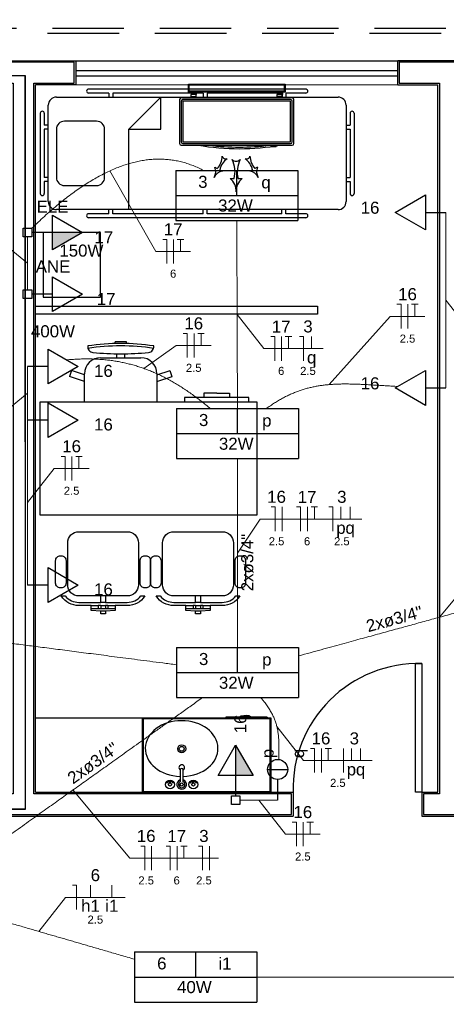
# Model space of a CAD drawing. Header units: feet. Extents: x -18 to 1038, y -110 to 48.
# Tile 174 of 199: x 796.48 to 799.13, y -14.85 to -8.73. Entities that reach past the tile are written whole.
import ezdxf

# ---------------------------------------------------------------- set-up
doc = ezdxf.new("R2010")
doc.units = ezdxf.units.FT
doc.header["$MEASUREMENT"] = 0
doc.linetypes.add('HIDDEN', pattern=[0.9525, 0.635, -0.3175])
for name, color, linetype, lineweight in [('02', 2, 'Continuous', 20), ('DI-Detalhes', 1, 'Continuous', 30), ('EL-Condutos', 4, 'Continuous', 5), ('EL-Fios (Fase 1)', 7, 'Continuous', 5), ('EL-Fios (Fase 2)', 7, 'Continuous', 5), ('EL-Fios (Fase 3)', 7, 'Continuous', 5), ('EL-Fios (Neutro)', 7, 'Continuous', 5), ('EL-Fios (Retorno)', 7, 'Continuous', 5), ('EL-Fios (Terra)', 7, 'Continuous', 5), ('EL-Textos conduto', 7, 'Continuous', 5), ('EL-Textos fios', 7, 'Continuous', 5), ('Textos', 7, 'Continuous', 5)]:
    doc.layers.add(name, color=color, linetype=linetype, lineweight=lineweight)
for name, color, linetype in [('1', 1, 'Continuous'), ('100_IMPIANTI', 251, 'Continuous'), ('AR-SAN', 1, 'Continuous'), ('Arq-parede-alta', 5, 'Continuous'), ('JANELA', 3, 'Continuous'), ('MOBILARIO', 8, 'Continuous'), ('P-SIMBOL', 5, 'Continuous'), ('parede', 5, 'Continuous'), ('porta', 3, 'Continuous'), ('PROJEÇÃO', 6, 'HIDDEN')]:
    doc.layers.add(name, color=color, linetype=linetype)
doc.styles.add('Arial', font='arial.ttf')

msp = doc.modelspace()

# ---------------------------------------------------------------- hatches: boundary and pattern name
at = {"layer": 'P-SIMBOL', "linetype": 'Continuous'}
for points in [[(796.6811, -10.0488), (796.8686, -10.0488), (796.6811, -10.1571)], [(797.8197, -13.4258), (797.8197, -13.2383), (797.9279, -13.4258)]]:
    msp.add_hatch(color=256, dxfattribs=at).paths.add_polyline_path(points)

# ---------------------------------------------------------------- linework, layer by layer
at = {"layer": '02', "color": 251}
for p, q in [((796.8266, -8.9803), (798.8266, -8.9803)), ((798.8266, -9.1303), (796.8266, -9.1303))]:
    msp.add_line(p, q, dxfattribs=at)
at = {"layer": '1', "color": 251}
msp.add_arc((798.9566, -13.5103), 0.7803, 88.5312, 181.4688, dxfattribs=at)
at = {"layer": '100_IMPIANTI'}
for p, q in [((797.5266, -9.1753), (797.5266, -9.1253)), ((797.5266, -9.1253), (798.1266, -9.1253)), ((798.1266, -9.1253), (798.1266, -9.1753)), ((798.1266, -9.1753), (797.5266, -9.1753)), ((797.5316, -9.1703), (797.5316, -9.1303)), ((797.5316, -9.1303), (798.1216, -9.1303)), ((798.1216, -9.1703), (797.5316, -9.1703)), ((797.5429, -9.1819), (797.5445, -9.1803)), ((797.5429, -9.1803), (797.5429, -9.1903)), ((797.5434, -9.1903), (797.5534, -9.1803)), ((797.5522, -9.1903), (797.5622, -9.1803)), ((797.561, -9.1903), (797.571, -9.1803)), ((797.5699, -9.1903), (797.5754, -9.1848)), ((797.5754, -9.1803), (797.5754, -9.1903)), ((798.0778, -9.1803), (798.0778, -9.1903)), ((798.0778, -9.1819), (798.0794, -9.1803)), ((798.0783, -9.1903), (798.0883, -9.1803)), ((798.0871, -9.1903), (798.0971, -9.1803)), ((798.0959, -9.1903), (798.1059, -9.1803)), ((798.1048, -9.1903), (798.1103, -9.1848)), ((798.1103, -9.1803), (798.1103, -9.1903)), ((798.1216, -9.1303), (798.1216, -9.1703)), ((797.4716, -9.2223), (797.4716, -9.4958)), ((798.1716, -9.2123), (797.4816, -9.2123)), ((797.4816, -9.2323), (797.4816, -9.4858)), ((798.1616, -9.2223), (797.4916, -9.2223)), ((798.1616, -9.2323), (797.4916, -9.2323)), ((797.4916, -9.2323), (797.4916, -9.4858)), ((797.5754, -9.1903), (797.5429, -9.1903)), ((797.5429, -9.2023), (797.5429, -9.1903)), ((797.5429, -9.2123), (797.5429, -9.2023)), ((797.5429, -9.2023), (797.5754, -9.2023)), ((797.5754, -9.2023), (797.5754, -9.1903)), ((797.5754, -9.2123), (797.5754, -9.2023)), ((798.1103, -9.1903), (798.0778, -9.1903)), ((798.0778, -9.2023), (798.0778, -9.1903)), ((798.0778, -9.2123), (798.0778, -9.2023)), ((798.1103, -9.2023), (798.0778, -9.2023)), ((798.1103, -9.2023), (798.1103, -9.1903)), ((798.1103, -9.2123), (798.1103, -9.2023)), ((798.1616, -9.4858), (798.1616, -9.2323)), ((798.1716, -9.4858), (798.1716, -9.2323)), ((798.1816, -9.4958), (798.1816, -9.2223)), ((797.4916, -9.4858), (798.1616, -9.4858)), ((797.4816, -9.5058), (798.1716, -9.5058)), ((797.4916, -9.4958), (798.1616, -9.4958)), ((798.0386, -9.5158), (798.0386, -9.515)), ((798.0711, -9.5158), (798.0386, -9.5158)), ((798.0711, -9.5158), (798.0711, -9.5103)), ((797.6906, -9.6424), (797.706, -9.6506)), ((797.7215, -9.6588), (797.737, -9.667)), ((797.9244, -9.6588), (797.9089, -9.667)), ((797.9553, -9.6424), (797.9398, -9.6506)), ((797.7854, -9.7131), (797.8104, -9.7131)), ((797.8354, -9.7131), (797.8604, -9.7131))]:
    msp.add_line(p, q, dxfattribs=at)
for centre, radius, start, end in [((797.4816, -9.2223), 0.01, 90, 180), ((797.4916, -9.2323), 0.01, 90, 180), ((798.1616, -9.2323), 0.01, 0, 90), ((798.1716, -9.2223), 0.01, 0, 90), ((797.4916, -9.4858), 0.01, 180, 270), ((798.1616, -9.4858), 0.01, 270, 360), ((797.4816, -9.4958), 0.01, 180, 270), ((797.843, -8.0301), 1.4977, 260.15678, 279.84322), ((797.843, -8.0301), 1.4877, 262.7035, 277.2965), ((798.1716, -9.4958), 0.01, 270, 0), ((797.6217, -9.5721), 0.1152, 317.03651, 359.21913), ((797.8338, -9.6845), 0.1152, 124.92221, 167.10482), ((797.76, -9.5675), 0.0239, 194.94185, 289.19948), ((797.8229, -9.572), 0.0341, 222.87119, 317.12881), ((797.6515, -9.6704), 0.1646, 344.96585, 27.14846), ((797.9944, -9.6704), 0.1646, 152.85154, 195.03415), ((797.8859, -9.5675), 0.0239, 250.80052, 345.05815), ((797.8121, -9.6845), 0.1152, 12.89518, 55.07779), ((798.0241, -9.5721), 0.1152, 180.78087, 222.96349), ((797.6241, -9.6702), 0.0721, 329.76476, 22.65362), ((797.7513, -9.7377), 0.0721, 101.48772, 154.37658), ((797.8946, -9.7377), 0.0721, 25.62342, 78.51228), ((798.0218, -9.6702), 0.0721, 157.34638, 210.23524), ((797.7201, -9.7926), 0.103, 357.69409, 50.58295), ((797.9258, -9.7926), 0.103, 129.41705, 182.30591)]:
    msp.add_arc(centre, radius, start, end, dxfattribs=at)
at = {"layer": 'AR-SAN', "color": 251}
for p, q in [((798.0398, -13.0703), (797.2398, -13.0703)), ((797.2398, -13.0703), (797.2398, -13.5303)), ((798.0348, -13.0753), (797.2448, -13.0753)), ((797.2448, -13.0753), (797.2448, -13.5253)), ((797.7589, -13.0633), (797.7589, -13.0703)), ((797.8559, -13.0633), (797.7589, -13.0633)), ((797.8657, -13.0633), (797.8559, -13.0633)), ((797.9089, -13.0633), (797.8657, -13.0633)), ((797.9187, -13.0633), (797.9089, -13.0633)), ((798.0157, -13.0633), (797.9187, -13.0633)), ((798.0157, -13.0633), (798.0157, -13.0703)), ((798.0348, -13.5253), (798.0348, -13.0753)), ((798.0398, -13.5303), (798.0398, -13.0703)), ((797.2398, -13.5303), (798.0398, -13.5303)), ((797.2448, -13.5253), (798.0348, -13.5253))]:
    msp.add_line(p, q, dxfattribs=at)
for radius, start, end in [(0.0542, 54.65024, 125.34976), (0.0492, 63.95602, 116.04398)]:
    msp.add_arc((797.8873, -13.1075), radius, start, end, dxfattribs=at)
at = {"layer": 'Arq-parede-alta', "color": 251, "ltscale": 0.03}
msp.add_lwpolyline([(798.1766, -13.5303), (798.1766, -13.6803)], dxfattribs=at)
at = {"layer": 'Defpoints', "color": 251}
msp.add_lwpolyline([(771.3966, 5.4198), (784.9266, 5.4198), (784.9266, -5.9803), (778.9966, -5.9803), (778.9966, -8.9803), (802.9266, -8.9803), (802.9264, -20.3804), (771.3966, -20.3804), (771.3966, -8.9803), (776.6966, -8.9803), (776.6966, -5.9803), (771.3966, -5.9803)], close=True, dxfattribs=at)
at = {"layer": 'DI-Detalhes'}
for points in [[(791.1896, -13.636), (796.5142, -13.6327), (796.5113, -9.0748), (791.1867, -9.0781), (791.1896, -13.636)], [(791.1896, -13.636), (796.5142, -13.636), (796.5142, -9.0748), (791.1896, -9.0748), (791.1896, -13.636)]]:
    msp.add_lwpolyline(points, dxfattribs=at)
at = {"layer": 'EL-Condutos', "linetype": 'Continuous'}
for points in [[(796.5529, -10.0228), (796.5925, -9.9848), (796.6317, -9.9485), (796.6706, -9.9139), (796.7092, -9.881), (796.7476, -9.8498), (796.7856, -9.8203), (796.8234, -9.7925), (796.8609, -9.7664), (796.8981, -9.7422), (796.935, -9.7197), (796.9717, -9.699), (797.0081, -9.68), (797.0442, -9.6629), (797.0801, -9.6477), (797.1157, -9.6342), (797.151, -9.6226), (797.1861, -9.6129), (797.221, -9.6051), (797.2555, -9.5992), (797.2899, -9.5951), (797.324, -9.593), (797.3579, -9.5928), (797.3915, -9.5946), (797.4249, -9.5983), (797.4581, -9.6041), (797.4911, -9.6118), (797.5238, -9.6215), (797.5563, -9.6332), (797.5886, -9.6469), (797.6207, -9.6627)], [(797.8271, -9.9745), (797.8273, -10.0271), (797.8275, -10.0769), (797.8276, -10.1241), (797.8278, -10.1688), (797.8279, -10.2114), (797.8281, -10.2519), (797.8282, -10.2907), (797.8283, -10.3278), (797.8285, -10.3635), (797.8286, -10.398), (797.8287, -10.4315), (797.8288, -10.4642), (797.8289, -10.4962), (797.829, -10.5279), (797.8291, -10.5594), (797.8292, -10.5909), (797.8293, -10.6226), (797.8294, -10.6546), (797.8295, -10.6873), (797.8297, -10.7208), (797.8298, -10.7553), (797.8299, -10.791), (797.83, -10.8281), (797.8302, -10.8669), (797.8303, -10.9074), (797.8304, -10.95), (797.8306, -10.9947), (797.8307, -11.0419), (797.8309, -11.0917), (797.8311, -11.1444)], [(799.1266, -9.9237), (799.1266, -9.9766), (799.1266, -10.026), (799.1266, -10.0723), (799.1266, -10.1157), (799.1266, -10.1564), (799.1266, -10.1946), (799.1266, -10.2307), (799.1266, -10.2649), (799.1266, -10.2973), (799.1266, -10.3283), (799.1266, -10.3581), (799.1266, -10.3869), (799.1266, -10.415), (799.1266, -10.4426), (799.1266, -10.4699), (799.1266, -10.4973), (799.1266, -10.5249), (799.1266, -10.553), (799.1266, -10.5818), (799.1266, -10.6116), (799.1266, -10.6426), (799.1266, -10.675), (799.1266, -10.7092), (799.1266, -10.7452), (799.1266, -10.7835), (799.1266, -10.8242), (799.1266, -10.8676), (799.1266, -10.9139), (799.1266, -10.9633), (799.1266, -11.0162)], [(796.5266, -10.0756), (796.5266, -10.0908), (796.5266, -10.1052), (796.5266, -10.1187), (796.5266, -10.1315), (796.5266, -10.1436), (796.5266, -10.1551), (796.5266, -10.166), (796.5266, -10.1765), (796.5266, -10.1864), (796.5266, -10.196), (796.5266, -10.2053), (796.5266, -10.2144), (796.5266, -10.2232), (796.5266, -10.2319), (796.5266, -10.2406), (796.5266, -10.2493), (796.5266, -10.258), (796.5266, -10.2668), (796.5266, -10.2759), (796.5266, -10.2852), (796.5266, -10.2948), (796.5266, -10.3047), (796.5266, -10.3152), (796.5266, -10.3261), (796.5266, -10.3376), (796.5266, -10.3497), (796.5266, -10.3625), (796.5266, -10.376), (796.5266, -10.3904), (796.5266, -10.4056)], [(796.7704, -10.8415), (796.8045, -10.8386), (796.8381, -10.8366), (796.8713, -10.8355), (796.904, -10.8353), (796.9363, -10.836), (796.9681, -10.8375), (796.9996, -10.8399), (797.0307, -10.8432), (797.0614, -10.8474), (797.0918, -10.8524), (797.1219, -10.8584), (797.1517, -10.8652), (797.1812, -10.873), (797.2105, -10.8817), (797.2396, -10.8912), (797.2684, -10.9017), (797.2971, -10.9131), (797.3257, -10.9254), (797.3541, -10.9386), (797.3823, -10.9527), (797.4105, -10.9677), (797.4387, -10.9837), (797.4667, -11.0006), (797.4948, -11.0184), (797.5228, -11.0372), (797.5509, -11.0569), (797.579, -11.0775), (797.6072, -11.0991), (797.6354, -11.1216), (797.6637, -11.145)], [(796.5266, -11.2163), (796.5266, -11.2002), (796.5266, -11.1851), (796.5266, -11.1709), (796.5266, -11.1577), (796.5266, -11.1453), (796.5266, -11.1336), (796.5266, -11.1226), (796.5266, -11.1121), (796.5266, -11.1022), (796.5266, -11.0928), (796.5266, -11.0837), (796.5266, -11.0749), (796.5266, -11.0663), (796.5266, -11.0579), (796.5266, -11.0495), (796.5266, -11.0412), (796.5266, -11.0328), (796.5266, -11.0242), (796.5266, -11.0154), (796.5266, -11.0063), (796.5266, -10.9968), (796.5266, -10.9869), (796.5266, -10.9765), (796.5266, -10.9655), (796.5266, -10.9538), (796.5266, -10.9414), (796.5266, -10.9281), (796.5266, -10.914), (796.5266, -10.8989), (796.5266, -10.8827)], [(798.0098, -11.1448), (798.0356, -11.1265), (798.0611, -11.1096), (798.0863, -11.0942), (798.1112, -11.08), (798.136, -11.0671), (798.1605, -11.0555), (798.185, -11.045), (798.2094, -11.0356), (798.2337, -11.0273), (798.2581, -11.02), (798.2826, -11.0137), (798.3072, -11.0082), (798.332, -11.0037), (798.3571, -10.9999), (798.3824, -10.9969), (798.408, -10.9946), (798.434, -10.9929), (798.4604, -10.9919), (798.4872, -10.9913), (798.5146, -10.9913), (798.5426, -10.9917), (798.5712, -10.9925), (798.6004, -10.9937), (798.6303, -10.9951), (798.661, -10.9968), (798.6925, -10.9986), (798.7249, -11.0006), (798.7581, -11.0027), (798.7923, -11.0048), (798.8275, -11.0068)], [(796.5266, -12.2421), (796.5266, -12.1925), (796.5266, -12.146), (796.5266, -12.1026), (796.5266, -12.0618), (796.5266, -12.0236), (796.5266, -11.9877), (796.5266, -11.9538), (796.5266, -11.9217), (796.5266, -11.8913), (796.5266, -11.8622), (796.5266, -11.8342), (796.5266, -11.8072), (796.5266, -11.7808), (796.5266, -11.7549), (796.5266, -11.7292), (796.5266, -11.7035), (796.5266, -11.6776), (796.5266, -11.6512), (796.5266, -11.6242), (796.5266, -11.5962), (796.5266, -11.5671), (796.5266, -11.5367), (796.5266, -11.5046), (796.5266, -11.4707), (796.5266, -11.4348), (796.5266, -11.3965), (796.5266, -11.3558), (796.5266, -11.3124), (796.5266, -11.2659), (796.5266, -11.2163)], [(797.8316, -11.4566), (797.8316, -11.5094), (797.8316, -11.5594), (797.8316, -11.6068), (797.8316, -11.6517), (797.8316, -11.6944), (797.8316, -11.7351), (797.8316, -11.7739), (797.8316, -11.8112), (797.8316, -11.847), (797.8316, -11.8816), (797.8316, -11.9152), (797.8316, -11.948), (797.8316, -11.9802), (797.8316, -12.012), (797.8316, -12.0436), (797.8316, -12.0752), (797.8316, -12.107), (797.8316, -12.1391), (797.8316, -12.1719), (797.8316, -12.2055), (797.8316, -12.2402), (797.8316, -12.276), (797.8316, -12.3132), (797.8316, -12.3521), (797.8316, -12.3928), (797.8316, -12.4355), (797.8316, -12.4804), (797.8316, -12.5277), (797.8316, -12.5777), (797.8316, -12.6305)], [(798.212, -12.6825), (798.2838, -12.6628), (798.3519, -12.6441), (798.4167, -12.6263), (798.4784, -12.6094), (798.5375, -12.5931), (798.594, -12.5776), (798.6484, -12.5627), (798.7009, -12.5483), (798.7518, -12.5343), (798.8014, -12.5207), (798.8499, -12.5074), (798.8977, -12.4942), (798.9451, -12.4812), (798.9923, -12.4683), (799.0396, -12.4553), (799.0873, -12.4422), (799.1357, -12.4289), (799.1851, -12.4154), (799.2357, -12.4015), (799.2879, -12.3871), (799.3419, -12.3723), (799.3981, -12.3569), (799.4566, -12.3408), (799.5179, -12.324), (799.5821, -12.3063), (799.6496, -12.2878), (799.7207, -12.2683), (799.7956, -12.2477), (799.8746, -12.226), (799.9581, -12.2031)], [(795.52, -12.4872), (795.6044, -12.4981), (795.6846, -12.5085), (795.761, -12.5184), (795.8339, -12.5279), (795.9035, -12.5369), (795.9701, -12.5455), (796.0341, -12.5538), (796.0957, -12.5618), (796.1552, -12.5695), (796.2129, -12.577), (796.2692, -12.5843), (796.3243, -12.5915), (796.3785, -12.5985), (796.4321, -12.6055), (796.4854, -12.6124), (796.5387, -12.6193), (796.5923, -12.6262), (796.6465, -12.6333), (796.7015, -12.6404), (796.7578, -12.6477), (796.8155, -12.6552), (796.8751, -12.6629), (796.9367, -12.6709), (797.0006, -12.6792), (797.0673, -12.6878), (797.1369, -12.6968), (797.2097, -12.7063), (797.2861, -12.7162), (797.3664, -12.7266), (797.4508, -12.7376)], [(796.0058, -14.0904), (796.0813, -14.0365), (796.1526, -13.9856), (796.22, -13.9375), (796.2837, -13.892), (796.3441, -13.8489), (796.4015, -13.808), (796.4561, -13.769), (796.5082, -13.7318), (796.5581, -13.6961), (796.6062, -13.6618), (796.6526, -13.6287), (796.6977, -13.5965), (796.7418, -13.565), (796.7852, -13.534), (796.8281, -13.5034), (796.8708, -13.4729), (796.9137, -13.4423), (796.957, -13.4114), (797.001, -13.38), (797.046, -13.3478), (797.0922, -13.3148), (797.1401, -13.2806), (797.1898, -13.2451), (797.2417, -13.2081), (797.296, -13.1693), (797.353, -13.1286), (797.4131, -13.0857), (797.4765, -13.0405), (797.5434, -12.9927), (797.6143, -12.9421)], [(797.9766, -12.9428), (797.9874, -12.9562), (797.9975, -12.9693), (798.007, -12.982), (798.0158, -12.9944), (798.0239, -13.0066), (798.0315, -13.0186), (798.0385, -13.0303), (798.0449, -13.0419), (798.0508, -13.0534), (798.0562, -13.0648), (798.061, -13.0761), (798.0654, -13.0875), (798.0694, -13.0988), (798.0729, -13.1102), (798.076, -13.1217), (798.0787, -13.1333), (798.081, -13.145), (798.083, -13.1569), (798.0846, -13.1691), (798.086, -13.1815), (798.087, -13.1942), (798.0878, -13.2072), (798.0884, -13.2206), (798.0887, -13.2343), (798.0889, -13.2485), (798.0888, -13.2632), (798.0886, -13.2783), (798.0883, -13.294), (798.0878, -13.3102), (798.0872, -13.3271)], [(797.846, -13.5803), (797.8562, -13.5803), (797.8658, -13.5803), (797.8748, -13.5803), (797.8834, -13.5803), (797.8914, -13.5803), (797.8991, -13.5803), (797.9064, -13.5803), (797.9134, -13.5803), (797.9201, -13.5803), (797.9266, -13.5803), (797.933, -13.5803), (797.9391, -13.5803), (797.9452, -13.5803), (797.9513, -13.5803), (797.9574, -13.5803), (797.9635, -13.5803), (797.9697, -13.5803), (797.9761, -13.5803), (797.9827, -13.5803), (797.9895, -13.5803), (797.9966, -13.5803), (798.004, -13.5803), (798.0118, -13.5803), (798.02, -13.5803), (798.0287, -13.5803), (798.038, -13.5803), (798.0477, -13.5803), (798.0581, -13.5803), (798.0692, -13.5803), (798.0809, -13.5803)], [(796.0034, -14.2243), (796.0606, -14.2409), (796.1149, -14.2567), (796.1666, -14.2718), (796.2158, -14.2861), (796.2628, -14.2997), (796.3076, -14.3127), (796.3504, -14.3252), (796.3915, -14.3371), (796.4309, -14.3486), (796.469, -14.3597), (796.5057, -14.3704), (796.5414, -14.3807), (796.5761, -14.3908), (796.6101, -14.4007), (796.6435, -14.4104), (796.6764, -14.42), (796.7092, -14.4295), (796.7419, -14.439), (796.7747, -14.4486), (796.8077, -14.4582), (796.8412, -14.4679), (796.8754, -14.4778), (796.9103, -14.488), (796.9462, -14.4984), (796.9832, -14.5092), (797.0215, -14.5203), (797.0614, -14.5319), (797.1028, -14.544), (797.1461, -14.5566), (797.1914, -14.5697)], [(797.9515, -14.6803), (798.0731, -14.6803), (798.1881, -14.6803), (798.2972, -14.6803), (798.4007, -14.6803), (798.4992, -14.6803), (798.5931, -14.6803), (798.6828, -14.6803), (798.7688, -14.6803), (798.8517, -14.6803), (798.9317, -14.6803), (799.0095, -14.6803), (799.0854, -14.6803), (799.1599, -14.6803), (799.2335, -14.6803), (799.3066, -14.6803), (799.3798, -14.6803), (799.4534, -14.6803), (799.5279, -14.6803), (799.6038, -14.6803), (799.6815, -14.6803), (799.7616, -14.6803), (799.8444, -14.6803), (799.9304, -14.6803), (800.0202, -14.6803), (800.114, -14.6803), (800.2125, -14.6803), (800.316, -14.6803), (800.4251, -14.6803), (800.5402, -14.6803), (800.6617, -14.6803)]]:
    msp.add_spline(points, degree=3, dxfattribs=at)
at = {"layer": 'EL-Fios (Fase 1)'}
for p, q in [((798.4891, -13.4091), (798.4891, -13.2591)), ((797.6567, -14.0161), (797.6567, -13.8661))]:
    msp.add_line(p, q, dxfattribs=at)
at = {"layer": 'EL-Fios (Fase 2)'}
for p, q in [((798.8902, -10.6458), (798.8902, -10.4958)), ((797.5619, -10.8275), (797.5619, -10.6775)), ((796.803, -11.5921), (796.803, -11.4421)), ((798.108, -11.9064), (798.108, -11.7564)), ((798.3525, -13.4091), (798.3525, -13.2591)), ((798.2399, -13.8674), (798.2399, -13.7174)), ((797.2978, -14.0161), (797.2978, -13.8661))]:
    msp.add_line(p, q, dxfattribs=at)
at = {"layer": 'EL-Fios (Fase 3)'}
for p, q in [((797.4344, -10.2416), (797.4344, -10.0916)), ((798.1055, -10.8465), (798.1055, -10.6965)), ((798.2661, -11.9064), (798.2661, -11.7564)), ((797.4558, -14.0161), (797.4558, -13.8661))]:
    msp.add_line(p, q, dxfattribs=at)
at = {"layer": 'EL-Fios (Neutro)'}
for p, q in [((797.3665, -10.0916), (797.3915, -10.0916)), ((797.3915, -10.2416), (797.3915, -10.0916)), ((798.8224, -10.4958), (798.8474, -10.4958)), ((798.8474, -10.6458), (798.8474, -10.4958)), ((797.494, -10.6775), (797.519, -10.6775)), ((797.519, -10.8275), (797.519, -10.6775)), ((798.0377, -10.6965), (798.0627, -10.6965)), ((798.0627, -10.8465), (798.0627, -10.6965)), ((798.2171, -10.6965), (798.2421, -10.6965)), ((798.2421, -10.8465), (798.2421, -10.6965)), ((796.7352, -11.4421), (796.7602, -11.4421)), ((796.7602, -11.5921), (796.7602, -11.4421)), ((798.0402, -11.7564), (798.0652, -11.7564)), ((798.0652, -11.9064), (798.0652, -11.7564)), ((798.1982, -11.7564), (798.2232, -11.7564)), ((798.2232, -11.9064), (798.2232, -11.7564)), ((798.3991, -11.7564), (798.4241, -11.7564)), ((798.4241, -11.9064), (798.4241, -11.7564)), ((798.2846, -13.2591), (798.3096, -13.2591)), ((798.3096, -13.4091), (798.3096, -13.2591)), ((798.172, -13.7174), (798.197, -13.7174)), ((798.197, -13.8674), (798.197, -13.7174)), ((797.2299, -13.8661), (797.2549, -13.8661)), ((797.2549, -14.0161), (797.2549, -13.8661)), ((797.388, -13.8661), (797.413, -13.8661)), ((797.413, -14.0161), (797.413, -13.8661)), ((797.5889, -13.8661), (797.6139, -13.8661)), ((797.6139, -14.0161), (797.6139, -13.8661)), ((796.8055, -14.1098), (796.8305, -14.1098)), ((796.8305, -14.2598), (796.8305, -14.1098))]:
    msp.add_line(p, q, dxfattribs=at)
at = {"layer": 'EL-Fios (Retorno)'}
for p, q in [((798.2921, -10.7715), (798.2921, -10.6965)), ((798.4741, -11.8314), (798.4741, -11.7564)), ((798.5312, -11.8314), (798.5312, -11.7564)), ((798.5391, -13.3341), (798.5391, -13.2591)), ((798.5962, -13.3341), (798.5962, -13.2591)), ((796.918, -14.1848), (796.918, -14.1098)), ((797.0502, -14.1848), (797.0502, -14.1098))]:
    msp.add_line(p, q, dxfattribs=at)
at = {"layer": 'EL-Fios (Terra)'}
for points in [[(797.4772, -10.1666), (797.4772, -10.0916), (797.4572, -10.0916), (797.4972, -10.0916)], [(798.9331, -10.5708), (798.9331, -10.4958), (798.9131, -10.4958), (798.9531, -10.4958)], [(797.6047, -10.7525), (797.6047, -10.6775), (797.5847, -10.6775), (797.6247, -10.6775)], [(798.1484, -10.7715), (798.1484, -10.6965), (798.1284, -10.6965), (798.1684, -10.6965)], [(796.8459, -11.5171), (796.8459, -11.4421), (796.8259, -11.4421), (796.8659, -11.4421)], [(798.3089, -11.8314), (798.3089, -11.7564), (798.2889, -11.7564), (798.3289, -11.7564)], [(798.3953, -13.3341), (798.3953, -13.2591), (798.3753, -13.2591), (798.4153, -13.2591)], [(798.2827, -13.7924), (798.2827, -13.7174), (798.2627, -13.7174), (798.3027, -13.7174)], [(797.4987, -13.9411), (797.4987, -13.8661), (797.4787, -13.8661), (797.5187, -13.8661)]]:
    msp.add_lwpolyline(points, dxfattribs=at)
at = {"layer": 'EL-Textos fios'}
for p, q in [((797.038, -9.6658), (797.3237, -10.1666)), ((796.5266, -10.2406), (796.2681, -10.0285)), ((797.3237, -10.1666), (797.5401, -10.1666)), ((799.1266, -10.4699), (799.2923, -10.6821)), ((797.8291, -10.5594), (797.9948, -10.7715)), ((798.4017, -10.9951), (798.7795, -10.5708)), ((798.7795, -10.5708), (798.996, -10.5708)), ((797.2498, -10.8948), (797.4511, -10.7525)), ((797.4511, -10.7525), (797.6676, -10.7525)), ((797.9948, -10.7715), (798.3641, -10.7715)), ((796.5266, -11.0495), (796.2681, -11.2617)), ((796.5266, -11.7292), (796.6923, -11.5171)), ((796.6923, -11.5171), (796.9087, -11.5171)), ((797.8316, -12.0436), (797.973, -11.8314)), ((797.973, -11.8314), (798.6032, -11.8314)), ((799.0857, -12.4426), (799.4392, -12.0184)), ((798.076, -13.122), (798.2417, -13.3341)), ((798.2417, -13.3341), (798.6682, -13.3341)), ((796.8092, -13.5168), (797.1628, -13.9411)), ((797.9634, -13.5803), (798.1291, -13.7924)), ((798.1291, -13.7924), (798.3456, -13.7924)), ((797.1628, -13.9411), (797.7142, -13.9411)), ((796.597, -14.3969), (796.7627, -14.1848)), ((796.7627, -14.1848), (797.1338, -14.1848))]:
    msp.add_line(p, q, dxfattribs=at)
at = {"layer": 'JANELA', "color": 251}
for points in [[(796.8166, -8.9903), (796.0483, -8.9903), (796.0483, -9.1203), (796.4366, -9.1203), (796.4366, -13.5403), (796.3366, -13.5403), (796.3366, -13.6703), (798.1666, -13.6703), (798.1666, -13.5403), (796.5666, -13.5403), (796.5666, -9.1203), (796.8166, -9.1203)], [(799.2166, -8.9903), (798.8366, -8.9903), (798.8366, -9.1203), (799.0866, -9.1203), (799.0866, -13.5403), (798.9866, -13.5403), (798.9866, -13.6703), (801.8666, -13.6703), (801.8666, -13.5403), (799.2166, -13.5403)]]:
    msp.add_lwpolyline(points, close=True, dxfattribs=at)
at = {"layer": 'MOBILARIO', "color": 251}
for p, q in [((798.2559, -9.1569), (796.9059, -9.1569)), ((797.0309, -9.1819), (796.9059, -9.1819)), ((797.0309, -9.1819), (797.0309, -9.2069)), ((797.6184, -9.1819), (797.0559, -9.1819)), ((797.0559, -9.1819), (797.0559, -9.2069)), ((797.6184, -9.1819), (797.6184, -9.2069)), ((798.1059, -9.1819), (797.6434, -9.1819)), ((797.6434, -9.1819), (797.6434, -9.2069)), ((798.1059, -9.1819), (798.1059, -9.2069)), ((798.2559, -9.1819), (798.1309, -9.1819)), ((798.1309, -9.1819), (798.1309, -9.2069)), ((796.7059, -9.2069), (798.4559, -9.2069)), ((797.1559, -9.4069), (797.3559, -9.2069)), ((797.3559, -9.4069), (797.3559, -9.2069)), ((796.6059, -9.3069), (796.6059, -9.8069)), ((796.6309, -9.3069), (796.6309, -9.3819)), ((796.6559, -9.8569), (796.6559, -9.2569)), ((798.5059, -9.2569), (798.5059, -9.8569)), ((798.5309, -9.3069), (798.5309, -9.3819)), ((798.5559, -9.3069), (798.5559, -9.8069)), ((796.6559, -9.3819), (796.6309, -9.3819)), ((796.6309, -9.4069), (796.6309, -9.7069)), ((796.6559, -9.4069), (796.6309, -9.4069)), ((797.1559, -9.9069), (797.1559, -9.4069)), ((797.1559, -9.4069), (797.3559, -9.4069)), ((798.5059, -9.3819), (798.5309, -9.3819)), ((798.5059, -9.4069), (798.5309, -9.4069)), ((798.5309, -9.4069), (798.5309, -9.7069)), ((796.6559, -9.7069), (796.6309, -9.7069)), ((796.6309, -9.7319), (796.6309, -9.8069)), ((796.6559, -9.7319), (796.6309, -9.7319)), ((798.5059, -9.7069), (798.5309, -9.7069)), ((798.5059, -9.7319), (798.5309, -9.7319)), ((798.5309, -9.7319), (798.5309, -9.8069)), ((798.4559, -9.9069), (796.7059, -9.9069)), ((797.0309, -9.9319), (797.0309, -9.9069)), ((797.0559, -9.9319), (797.0559, -9.9069)), ((797.6184, -9.9319), (797.6184, -9.9069)), ((797.6434, -9.9319), (797.6434, -9.9069)), ((798.1059, -9.9319), (798.1059, -9.9069)), ((798.1309, -9.9319), (798.1309, -9.9069)), ((797.0309, -9.9319), (796.9059, -9.9319)), ((798.2559, -9.9569), (796.9059, -9.9569)), ((797.6184, -9.9319), (797.0559, -9.9319)), ((798.1059, -9.9319), (797.6434, -9.9319)), ((798.2559, -9.9319), (798.1309, -9.9319)), ((797.0711, -10.7396), (797.0711, -10.7288)), ((797.1411, -10.7396), (797.1411, -10.7288)), ((796.9811, -10.8278), (797.2311, -10.8278)), ((797.0811, -10.8278), (797.0811, -10.8038)), ((797.1311, -10.8278), (797.1311, -10.8038)), ((796.7996, -10.9072), (796.7872, -10.9452)), ((796.8811, -10.9758), (796.7872, -10.9452)), ((796.8811, -10.9337), (796.7996, -10.9072)), ((796.8811, -11.1045), (796.8811, -10.9278)), ((797.3311, -10.9337), (797.4127, -10.9072)), ((797.3311, -10.9278), (797.3311, -11.1045)), ((797.3311, -10.9758), (797.4251, -10.9452)), ((797.4112, -10.9077), (797.4236, -10.9457)), ((797.5026, -11.0745), (797.5026, -11.1045)), ((797.9026, -11.0745), (797.5026, -11.0745)), ((797.6226, -11.0495), (797.6226, -11.0745)), ((797.7026, -11.0495), (797.6226, -11.0495)), ((797.7026, -11.0495), (797.7826, -11.0495)), ((797.7826, -11.0495), (797.7826, -11.0745)), ((797.9026, -11.1045), (797.9026, -11.0745)), ((796.9662, -12.3702), (796.9662, -12.3902)), ((796.9812, -12.3702), (796.9662, -12.3702)), ((796.9812, -12.3702), (796.9812, -12.3902)), ((797.0112, -12.3702), (797.0112, -12.3902)), ((797.0262, -12.3702), (797.0112, -12.3702)), ((797.0262, -12.3702), (797.0262, -12.3902)), ((797.5562, -12.3702), (797.5562, -12.3902)), ((797.5712, -12.3702), (797.5562, -12.3702)), ((797.5712, -12.3702), (797.5712, -12.3902)), ((797.6012, -12.3702), (797.6012, -12.3902)), ((797.6162, -12.3702), (797.6012, -12.3702)), ((797.6162, -12.3702), (797.6162, -12.3902)), ((797.0112, -12.4052), (796.9812, -12.4052)), ((797.0262, -12.3902), (797.0112, -12.3902)), ((797.6012, -12.4052), (797.5712, -12.4052)), ((797.6162, -12.3902), (797.6012, -12.3902)), ((797.2398, -13.0703), (796.5766, -13.0703))]:
    msp.add_line(p, q, dxfattribs=at)
at = {"layer": 'MOBILARIO', "color": 251, "linetype": 'Continuous'}
for p, q in [((797.4746, -13.3926), (797.4746, -13.4653)), ((797.4746, -13.3926), (797.4746, -13.4653)), ((797.4946, -13.4653), (797.4946, -13.3926)), ((797.4946, -13.4653), (797.4946, -13.3926)), ((797.4096, -13.473), (797.4096, -13.4676)), ((797.4096, -13.473), (797.4096, -13.4676)), ((797.4146, -13.473), (797.4146, -13.4676)), ((797.4146, -13.473), (797.4146, -13.4676)), ((797.5546, -13.473), (797.5546, -13.4676)), ((797.5546, -13.473), (797.5546, -13.4676)), ((797.5596, -13.473), (797.5596, -13.4676)), ((797.5596, -13.473), (797.5596, -13.4676))]:
    msp.add_line(p, q, dxfattribs=at)
at = {"layer": 'MOBILARIO'}
for points in [[(796.7559, -9.7569), (796.9559, -9.7569, 0.414214), (797.0059, -9.7069), (797.0059, -9.7069), (797.0059, -9.4069, 0.414214), (796.9559, -9.3569), (796.9559, -9.3569), (796.7559, -9.3569, 0.414214), (796.7059, -9.4069), (796.7059, -9.4069), (796.7059, -9.7069, 0.414214), (796.7559, -9.7569), (796.7559, -9.7569)], [(796.9812, -12.3102), (796.8462, -12.3102, -0.414214), (796.7762, -12.2402), (796.7762, -12.2402), (796.7762, -11.9802, -0.414214), (796.8462, -11.9102), (796.8462, -11.9102), (797.1462, -11.9102, -0.414214), (797.2162, -11.9802), (797.2162, -11.9802), (797.2162, -12.2402, -0.414214), (797.1462, -12.3102), (797.1462, -12.3102), (797.0112, -12.3102), (797.0112, -12.3502), (797.1462, -12.3502, 0.223888), (797.2311, -12.3102), (797.2311, -12.3102), (797.2558, -12.3102, -0.255924), (797.1462, -12.3702), (797.1462, -12.3702), (797.0712, -12.3702), (797.0712, -12.4002), (797.0112, -12.4052), (797.0112, -12.4202), (796.9812, -12.4202), (796.9812, -12.4052), (796.9212, -12.4002), (796.9212, -12.3702), (796.8462, -12.3702, -0.255924), (796.7367, -12.3102), (796.7367, -12.3102), (796.7614, -12.3102, 0.223888), (796.8462, -12.3502), (796.8462, -12.3502), (796.9812, -12.3502), (796.9812, -12.3102)], [(797.5712, -12.3102), (797.4362, -12.3102, -0.414214), (797.3662, -12.2402), (797.3662, -12.2402), (797.3662, -11.9802, -0.414214), (797.4362, -11.9102), (797.4362, -11.9102), (797.7362, -11.9102, -0.414214), (797.8062, -11.9802), (797.8062, -11.9802), (797.8062, -12.2402, -0.414214), (797.7362, -12.3102), (797.7362, -12.3102), (797.6012, -12.3102), (797.6012, -12.3502), (797.7362, -12.3502, 0.223888), (797.8211, -12.3102), (797.8211, -12.3102), (797.8458, -12.3102, -0.255924), (797.7362, -12.3702), (797.7362, -12.3702), (797.6612, -12.3702), (797.6612, -12.4002), (797.6012, -12.4052), (797.6012, -12.4202), (797.5712, -12.4202), (797.5712, -12.4052), (797.5112, -12.4002), (797.5112, -12.3702), (797.4362, -12.3702, -0.255924), (797.3267, -12.3102), (797.3267, -12.3102), (797.3514, -12.3102, 0.223888), (797.4362, -12.3502), (797.4362, -12.3502), (797.5712, -12.3502), (797.5712, -12.3102)], [(796.7362, -12.2602), (796.7312, -12.2602, -0.414214), (796.7012, -12.2302), (796.7012, -12.2302), (796.7012, -12.0902, -0.414214), (796.7312, -12.0602), (796.7312, -12.0602), (796.7362, -12.0602, -0.414214), (796.7662, -12.0902), (796.7662, -12.0902), (796.7662, -12.2302, -0.414214), (796.7362, -12.2602), (796.7362, -12.2602)], [(797.2262, -12.2302), (797.2262, -12.0902, -0.414214), (797.2562, -12.0602), (797.2562, -12.0602), (797.2612, -12.0602, -0.414214), (797.2912, -12.0902), (797.2912, -12.0902), (797.2912, -12.2302, -0.414214), (797.2612, -12.2602), (797.2612, -12.2602), (797.2562, -12.2602, -0.414214), (797.2262, -12.2302), (797.2262, -12.2302)], [(797.3262, -12.2602), (797.3212, -12.2602, -0.414214), (797.2912, -12.2302), (797.2912, -12.2302), (797.2912, -12.0902, -0.414214), (797.3212, -12.0602), (797.3212, -12.0602), (797.3262, -12.0602, -0.414214), (797.3562, -12.0902), (797.3562, -12.0902), (797.3562, -12.2302, -0.414214), (797.3262, -12.2602), (797.3262, -12.2602)], [(797.8162, -12.2302), (797.8162, -12.0902, -0.414214), (797.8462, -12.0602), (797.8462, -12.0602), (797.8512, -12.0602, -0.414214), (797.8812, -12.0902), (797.8812, -12.0902), (797.8812, -12.2302, -0.414214), (797.8512, -12.2602), (797.8512, -12.2602), (797.8462, -12.2602, -0.414214), (797.8162, -12.2302), (797.8162, -12.2302)]]:
    msp.add_lwpolyline(points, format="xyb", dxfattribs=at)
for points in [[(796.98, -10.0487), (796.6247, -10.0487), (796.6247, -10.4511), (796.98, -10.4511)], [(796.6026, -11.8045), (797.9526, -11.8045), (797.9526, -11.1045), (796.6026, -11.1045)]]:
    msp.add_lwpolyline(points, close=True, dxfattribs=at)
for points in [[(796.5766, -10.5069), (798.3291, -10.5069), (798.3291, -10.5569), (796.5766, -10.5569)], [(797.0112, -12.3102), (796.9812, -12.3102)], [(797.6012, -12.3102), (797.5712, -12.3102)], [(796.9212, -12.3702), (796.9662, -12.3702)], [(797.0112, -12.3502), (796.9812, -12.3502)], [(796.9812, -12.3702), (797.0112, -12.3702)], [(797.0262, -12.3702), (797.0712, -12.3702)], [(797.5112, -12.3702), (797.5562, -12.3702)], [(797.6012, -12.3502), (797.5712, -12.3502)], [(797.5712, -12.3702), (797.6012, -12.3702)], [(797.6162, -12.3702), (797.6612, -12.3702)], [(796.9662, -12.3902), (796.9212, -12.3902)], [(796.9812, -12.3902), (796.9662, -12.3902)], [(797.0112, -12.3902), (796.9812, -12.3902)], [(797.0712, -12.3902), (797.0262, -12.3902)], [(797.5562, -12.3902), (797.5112, -12.3902)], [(797.5712, -12.3902), (797.5562, -12.3902)], [(797.6012, -12.3902), (797.5712, -12.3902)], [(797.6612, -12.3902), (797.6162, -12.3902)]]:
    msp.add_lwpolyline(points, dxfattribs=at)
at = {"layer": 'MOBILARIO', "color": 251, "linetype": 'Continuous'}
for centre, radius in [((797.4847, -13.2608), 0.025), ((797.4847, -13.2608), 0.015), ((797.4121, -13.4826), 0.0275), ((797.4121, -13.4826), 0.0275), ((797.4121, -13.4826), 0.01), ((797.4121, -13.4826), 0.01), ((797.4121, -13.4626), 0.00559), ((797.4121, -13.4626), 0.00559), ((797.4846, -13.4826), 0.01), ((797.4846, -13.4826), 0.01), ((797.5571, -13.4826), 0.0275), ((797.5571, -13.4826), 0.0275), ((797.5571, -13.4826), 0.01), ((797.5571, -13.4826), 0.01), ((797.5571, -13.4626), 0.00559), ((797.5571, -13.4626), 0.00559)]:
    msp.add_circle(centre, radius, dxfattribs=at)
at = {"layer": 'MOBILARIO', "color": 251}
for centre, radius, start, end in [((796.9059, -9.1694), 0.0125, 90, 270), ((798.2559, -9.1694), 0.0125, 270, 90), ((796.7059, -9.2569), 0.05, 90, 180), ((798.4559, -9.2569), 0.05, 0, 90), ((796.6184, -9.3069), 0.0125, 0, 180), ((798.5434, -9.3069), 0.0125, 0, 180), ((796.6184, -9.8069), 0.0125, 180, 0), ((796.7059, -9.8569), 0.05, 180, 270), ((798.4559, -9.8569), 0.05, 270, 0), ((798.5434, -9.8069), 0.0125, 180, 0), ((796.9059, -9.9444), 0.0125, 90, 270), ((798.2559, -9.9444), 0.0125, 270, 90), ((796.9356, -10.7601), 0.0349, 170.82879, 266.562), ((797.1061, -12.1479), 1.4083, 81.63017, 98.36983), ((797.1061, -12.1629), 1.4083, 81.63017, 98.36983), ((797.1061, -12.5768), 1.8483, 88.91498, 91.08502), ((797.2767, -10.7601), 0.0349, 273.438, 9.17121), ((796.9811, -10.9278), 0.1, 90, 180), ((797.1061, -9.1328), 1.6711, 264.06971, 275.93029), ((797.2311, -10.9278), 0.1, 0, 90)]:
    msp.add_arc(centre, radius, start, end, dxfattribs=at)
at = {"layer": 'MOBILARIO', "color": 251, "linetype": 'Continuous'}
for centre, radius, start, end in [((797.4848, -13.3779), 0.0175, 303.86539, 234.20329), ((797.4848, -13.3779), 0.0175, 303.86539, 234.20329), ((797.4846, -13.3926), 0.01, 0, 180), ((797.4846, -13.3926), 0.01, 0, 180), ((797.4121, -13.4826), 0.02, 105.2407, 164.2093), ((797.4121, -13.4826), 0.02, 105.2407, 164.2093), ((797.4121, -13.4826), 0.02, 16.4413, 74.0789), ((797.4121, -13.4826), 0.02, 16.4413, 74.0789), ((797.4846, -13.4826), 0.03, 109.6514, 70.3603), ((797.4846, -13.4826), 0.03, 109.6514, 70.3603), ((797.4846, -13.4826), 0.02, 120.3431, 59.7554), ((797.4846, -13.4826), 0.02, 120.3431, 59.7554), ((797.5571, -13.4826), 0.02, 106.12, 164.0884), ((797.5571, -13.4826), 0.02, 106.12, 164.0884), ((797.5571, -13.4826), 0.02, 16.2342, 73.9047), ((797.5571, -13.4826), 0.02, 16.2342, 73.9047)]:
    msp.add_arc(centre, radius, start, end, dxfattribs=at)
msp.add_ellipse((797.4843, -13.2593), major_axis=(-0.2257, 0), ratio=0.76869, start_param=1.616237, end_param=7.810769, dxfattribs=at)
at = {"layer": 'P-SIMBOL'}
for p, q in [((797.4474, -9.6629), (797.4474, -9.9742)), ((797.4474, -9.6629), (798.2059, -9.6629)), ((797.8266, -9.8186), (797.8266, -9.6629)), ((798.2059, -9.6629), (798.2059, -9.9742)), ((797.4474, -9.8186), (798.2059, -9.8186)), ((798.8111, -9.9237), (798.9986, -9.8155)), ((798.9986, -9.8155), (798.9986, -10.032)), ((796.6811, -9.9406), (796.8686, -10.0488)), ((796.6811, -10.1571), (796.6811, -9.9406)), ((797.4474, -9.9742), (798.2059, -9.9742)), ((798.9986, -10.032), (798.8111, -9.9237)), ((798.9986, -9.9237), (799.1266, -9.9237)), ((796.5001, -10.0753), (796.5001, -10.0223)), ((796.5001, -10.0223), (796.5531, -10.0223)), ((796.5531, -10.0223), (796.5531, -10.0753)), ((796.5531, -10.0753), (796.5001, -10.0753)), ((796.6811, -10.0488), (796.5531, -10.0488)), ((796.8686, -10.0488), (796.6811, -10.0488)), ((796.8686, -10.0488), (796.6811, -10.1571)), ((796.6811, -10.3242), (796.8686, -10.4324)), ((796.6811, -10.5407), (796.6811, -10.3242)), ((796.5001, -10.4589), (796.5001, -10.4059)), ((796.5001, -10.4059), (796.5531, -10.4059)), ((796.5531, -10.4059), (796.5531, -10.4589)), ((796.5531, -10.4589), (796.5001, -10.4589)), ((796.6811, -10.4324), (796.5531, -10.4324)), ((796.8686, -10.4324), (796.6811, -10.5407)), ((796.6546, -10.7745), (796.8421, -10.8827)), ((796.6546, -10.991), (796.6546, -10.7745)), ((796.6546, -10.8827), (796.5266, -10.8827)), ((796.8421, -10.8827), (796.6546, -10.991)), ((798.8111, -11.0162), (798.9986, -10.9079)), ((798.9986, -10.9079), (798.9986, -11.1244)), ((798.9986, -11.1244), (798.8111, -11.0162)), ((798.9986, -11.0162), (799.1266, -11.0162)), ((796.6546, -11.1081), (796.8421, -11.2163)), ((796.6546, -11.3246), (796.6546, -11.1081)), ((797.4524, -11.1446), (797.4524, -11.4559)), ((797.4524, -11.1446), (798.2109, -11.1446)), ((797.8316, -11.3002), (797.8316, -11.1446)), ((798.2109, -11.1446), (798.2109, -11.4559)), ((796.6546, -11.2163), (796.5266, -11.2163)), ((796.8421, -11.2163), (796.6546, -11.3246)), ((797.4524, -11.3002), (798.2109, -11.3002)), ((797.4524, -11.4559), (798.2109, -11.4559)), ((796.6546, -12.1338), (796.8421, -12.2421)), ((796.6546, -12.3503), (796.6546, -12.1338)), ((796.6546, -12.2421), (796.5266, -12.2421)), ((796.8421, -12.2421), (796.6546, -12.3503)), ((797.4524, -12.6313), (797.4524, -12.9426)), ((797.4524, -12.6313), (798.2109, -12.6313)), ((797.8316, -12.7869), (797.8316, -12.6313)), ((798.2109, -12.6313), (798.2109, -12.9426)), ((797.4524, -12.7869), (798.2109, -12.7869)), ((797.4524, -12.9426), (798.2109, -12.9426)), ((797.7114, -13.4258), (797.8197, -13.2383)), ((797.8197, -13.2383), (797.8197, -13.4258)), ((797.8197, -13.2383), (797.9279, -13.4258)), ((798.0184, -13.3893), (798.1434, -13.3893)), ((797.9279, -13.4258), (797.7114, -13.4258)), ((797.8197, -13.4258), (797.8197, -13.5538)), ((798.0809, -13.4518), (798.0809, -13.5803)), ((797.7931, -13.5538), (797.8462, -13.5538)), ((797.7931, -13.6068), (797.7931, -13.5538)), ((797.8462, -13.5538), (797.8462, -13.6068)), ((797.8462, -13.6068), (797.7931, -13.6068)), ((797.1924, -14.5246), (797.1924, -14.836)), ((797.1924, -14.5246), (797.9509, -14.5246)), ((797.5716, -14.6803), (797.5716, -14.5246)), ((797.9509, -14.5246), (797.9509, -14.836)), ((797.1924, -14.6803), (797.9509, -14.6803)), ((797.1924, -14.836), (797.9509, -14.836))]:
    msp.add_line(p, q, dxfattribs=at)
msp.add_circle((798.0809, -13.3893), 0.0625, dxfattribs=at)
at = {"layer": 'parede', "color": 251}
for p, q in [((796.8266, -8.9803), (796.8266, -9.1303)), ((798.8266, -9.1303), (798.8266, -8.9803)), ((796.5766, -13.5303), (796.5766, -9.1303)), ((799.0766, -13.5303), (799.0766, -9.1303)), ((796.5766, -13.5303), (798.1766, -13.5303)), ((798.9766, -13.5303), (799.0766, -13.5303)), ((798.9766, -13.5303), (798.9766, -13.6803)), ((796.3266, -13.6803), (798.1766, -13.6803))]:
    msp.add_line(p, q, dxfattribs=at)
for points in [[(796.0383, -8.9803), (796.8266, -8.9803)], [(799.2266, -8.9803), (798.8266, -8.9803)], [(796.8266, -9.1303), (796.5766, -9.1303)], [(798.8266, -9.1303), (799.0766, -9.1303)], [(798.9766, -13.6803), (801.8766, -13.6803), (801.8766, -13.5303), (799.2266, -13.5303)]]:
    msp.add_lwpolyline(points, dxfattribs=at)
at = {"layer": 'porta', "color": 251}
for p, q in [((796.8266, -9.0403), (798.8266, -9.0403)), ((796.8266, -9.0753), (798.8266, -9.0753))]:
    msp.add_line(p, q, dxfattribs=at)
msp.add_lwpolyline([(798.9766, -12.7303), (798.9766, -13.5303), (798.9366, -13.5303), (798.9366, -12.7303)], close=True, dxfattribs=at)
at = {"layer": 'PROJEÇÃO', "color": 251, "ltscale": 0.7}
for points in [[(803.1266, -9.7803), (803.1266, -8.7802), (778.9966, -8.7802), (778.9966, -8.9802)], [(803.0966, -9.7503), (803.0966, -8.8102), (779.0266, -8.8102), (779.0266, -8.9802)]]:
    msp.add_lwpolyline(points, dxfattribs=at)

# ---------------------------------------------------------------- texts
at = {"layer": 'EL-Textos conduto', "char_height": 0.075, "width": 0.715015, "attachment_point": 8, "line_spacing_factor": 0.6, "style": 'Arial'}
for insert, rotation in [((797.9314, -12.102), 90.00021), ((798.8163, -12.4904), 15.34954), ((796.9557, -13.3813), 35.52338)]:
    msp.add_mtext('2xø3/4"', dxfattribs=dict(at, insert=insert, rotation=rotation))
at = {"layer": 'EL-Textos fios', "attachment_point": 8, "line_spacing_factor": 0.6, "style": 'Arial'}
for s, insert, char_height, width in [('17', (797.4319, -10.0668), 0.075, 0.233003), ('6', (797.4319, -10.3306), 0.05, 0.077668), ('16', (798.8877, -10.4711), 0.075, 0.233003), ('16', (797.5594, -10.6528), 0.075, 0.233003), ('17', (798.103, -10.6718), 0.075, 0.233003), ('3', (798.2692, -10.6718), 0.075, 0.116502), ('2.5', (798.8877, -10.7348), 0.05, 0.194131), ('q', (798.2921, -10.8863), 0.075, 0.116502), ('2.5', (797.5594, -10.9165), 0.05, 0.194131), ('6', (798.103, -10.9355), 0.05, 0.077668), ('2.5', (798.2692, -10.9355), 0.05, 0.194131), ('16', (796.8005, -11.4173), 0.075, 0.233003), ('2.5', (796.8005, -11.6811), 0.05, 0.194131), ('16', (798.0741, -11.7317), 0.075, 0.233003), ('17', (798.2636, -11.7317), 0.075, 0.233003), ('3', (798.4797, -11.7317), 0.075, 0.116502), ('p', (798.4741, -11.9462), 0.075, 0.116502), ('q', (798.5312, -11.9462), 0.075, 0.116502), ('2.5', (798.0741, -11.9954), 0.05, 0.194131), ('6', (798.2636, -11.9954), 0.05, 0.077668), ('2.5', (798.4797, -11.9954), 0.05, 0.194131), ('16', (798.35, -13.2344), 0.075, 0.233003), ('3', (798.5572, -13.2344), 0.075, 0.116502), ('p', (798.5391, -13.4489), 0.075, 0.116502), ('q', (798.5962, -13.4489), 0.075, 0.116502), ('2.5', (798.455, -13.4981), 0.05, 0.194131), ('16', (798.2374, -13.6927), 0.075, 0.233003), ('16', (797.2639, -13.8414), 0.075, 0.233003), ('17', (797.4533, -13.8414), 0.075, 0.233003), ('3', (797.6228, -13.8414), 0.075, 0.116502), ('2.5', (798.2374, -13.9564), 0.05, 0.194131), ('6', (796.9482, -14.085), 0.075, 0.116502), ('2.5', (797.2639, -14.1051), 0.05, 0.194131), ('6', (797.4533, -14.1051), 0.05, 0.077668), ('2.5', (797.6228, -14.1051), 0.05, 0.194131), ('h1', (796.918, -14.2748), 0.075, 0.233003), ('i1', (797.0502, -14.2748), 0.075, 0.163034), ('2.5', (796.9482, -14.3488), 0.05, 0.194131)]:
    msp.add_mtext(s, dxfattribs=dict(at, insert=insert, char_height=char_height, width=width))
at = {"layer": 'Textos', "char_height": 0.075, "attachment_point": 8, "line_spacing_factor": 0.6, "style": 'Arial'}
for s, insert, width in [('3', (797.6161, -9.7723), 0.116502), ('q', (798.0086, -9.7971), 0.116502), ('ELE', (796.6818, -9.9255), 0.396151), ('32W', (797.8185, -9.9198), 0.430793), ('16', (798.6549, -9.9333), 0.233003), ('17', (797.0012, -10.1165), 0.233003), ('150W', (796.8613, -10.2002), 0.547294), ('ANE', (796.6853, -10.298), 0.431021), ('17', (797.0156, -10.4998), 0.233003), ('400W', (796.6848, -10.7021), 0.547294), ('16', (796.9983, -10.9481), 0.233003), ('16', (798.6549, -11.0258), 0.233003), ('16', (796.9983, -11.2817), 0.233003), ('3', (797.6211, -11.254), 0.116502), ('p', (798.0136, -11.2787), 0.116502), ('32W', (797.8235, -11.4015), 0.430793), ('16', (796.9983, -12.3075), 0.233003), ('3', (797.6211, -12.7407), 0.116502), ('p', (798.0136, -12.7654), 0.116502), ('32W', (797.8235, -12.8882), 0.430793), ('6', (797.3611, -14.634), 0.116502), ('i1', (797.7536, -14.634), 0.163034), ('40W', (797.5635, -14.7815), 0.430793)]:
    msp.add_mtext(s, dxfattribs=dict(at, insert=insert, width=width))
at = {"layer": 'Textos', "char_height": 0.075, "rotation": 90.00021, "line_spacing_factor": 0.6, "style": 'Arial'}
for s, insert, width, attachment_point in [('16', (797.8874, -13.1057), 0.233003, 8), ('p', (798.0787, -13.319), 0.116502, 7), ('q', (798.2678, -13.3187), 0.116502, 7)]:
    msp.add_mtext(s, dxfattribs=dict(at, insert=insert, width=width, attachment_point=attachment_point))

doc.saveas('drawing.dxf')
